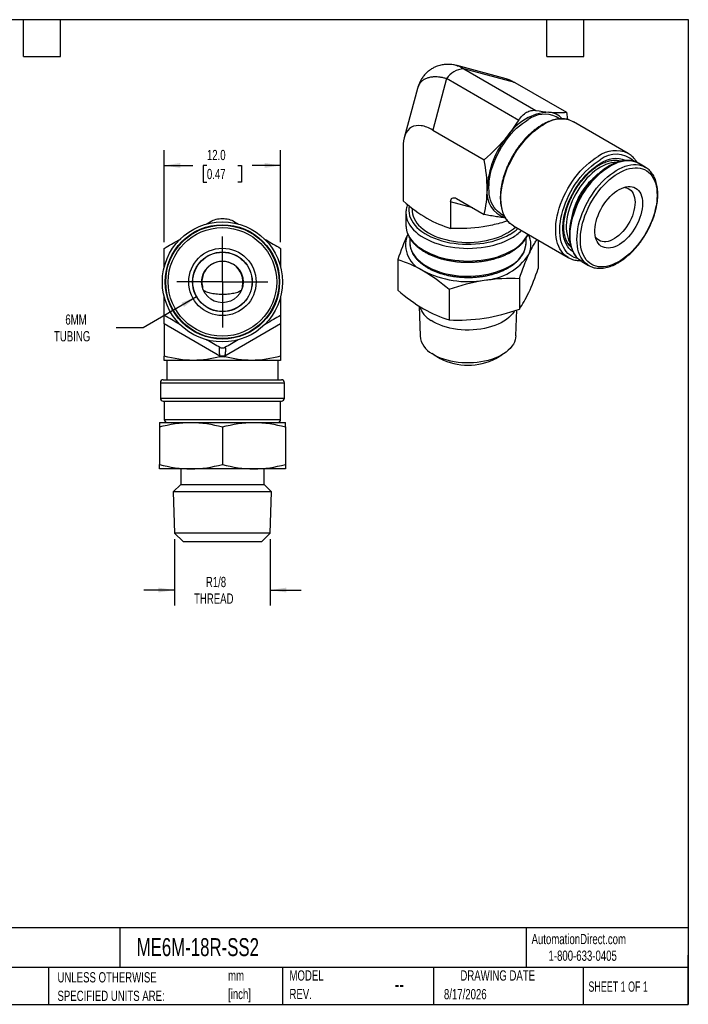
# Model space of a CAD drawing. Header units: millimetres. Extents: x 3 to 137, y 3 to 105.
# Tile 2 of 2: x 68 to 137, y 3 to 105. Entities that reach past the tile are written whole.
import ezdxf

# ---------------------------------------------------------------- set-up
doc = ezdxf.new("R2010")
doc.units = ezdxf.units.MM
doc.header["$LTSCALE"] = 0.5
doc.linetypes.add('SLD-Center', pattern=[19.05, 15.24, -1.27, 1.27, -1.27])
doc.linetypes.add('SLD-Solid', pattern=[0])
doc.layers.add('CENTER', color=40, linetype='SLD-Center')
doc.layers.add('DIMENSIONS', color=140, linetype='SLD-Solid', lineweight=25)
doc.layers.add('TEXT', color=140, linetype='SLD-Solid', lineweight=25)
doc.styles.add('SLDTEXTSTYLE0', font='TXT', dxfattribs={"width": 0.7})
doc.styles.add('SLDTEXTSTYLE1', font='TXT', dxfattribs={"width": 0.65})
doc.dimstyles.new('SLDDIMSTYLE1', dxfattribs={"dimtxt": 1.079004, "dimasz": 1.651, "dimexe": 0, "dimexo": 0.0625, "dimgap": 0.269751, "dimtad": 0, "dimtih": 1, "dimtoh": 1, "dimdec": 1, "dimrnd": 1e-09, "dimzin": 12, "dimdsep": 46, "dimtxsty": 'SLDTEXTSTYLE0', "dimsah": 1, "dimcen": 0.09, "dimadec": 0, "dimazin": 3, "dimtfac": 1, "dimtdec": 1, "dimtmove": 0, "dimatfit": 0, "dimfxl": 0, "dimfrac": 2, "dimtolj": 1, "dimtzin": 12, "dimarcsym": 0})
doc.dimstyles.new('SLDDIMSTYLE2', dxfattribs={"dimtxt": 1.079004, "dimasz": 1.651, "dimexe": 0, "dimexo": 0.0625, "dimgap": 0.269751, "dimtad": 0, "dimtih": 1, "dimtoh": 1, "dimdec": 1, "dimrnd": 1e-09, "dimzin": 12, "dimdsep": 46, "dimtxsty": 'SLDTEXTSTYLE0', "dimsah": 1, "dimcen": 0, "dimadec": 0, "dimazin": 3, "dimtfac": 1, "dimtdec": 1, "dimtofl": 0, "dimtmove": 0, "dimatfit": 3, "dimfxl": 0, "dimfrac": 2, "dimtolj": 1, "dimtzin": 12, "dimarcsym": 0})
doc.dimstyles.new('SLDDIMSTYLE3', dxfattribs={"dimtxt": 1.079004, "dimasz": 1.651, "dimexe": 0, "dimexo": 0.0625, "dimgap": 0.269751, "dimtad": 0, "dimtih": 1, "dimtoh": 1, "dimdec": 1, "dimrnd": 1e-09, "dimzin": 4, "dimdsep": 46, "dimtxsty": 'SLDTEXTSTYLE0', "dimsah": 1, "dimcen": 0.09, "dimadec": 0, "dimazin": 1, "dimtfac": 1, "dimtdec": 1, "dimtofl": 0, "dimtmove": 0, "dimatfit": 3, "dimfxl": 0, "dimfrac": 2, "dimtolj": 1, "dimtzin": 12, "dimarcsym": 0})

# ---------------------------------------------------------------- blocks, each defined once
blk = doc.blocks.new('SW_NOTE_0')
at = {"layer": 'TEXT', "color": 0, "char_height": 1.058, "attachment_point": 1, "style": 'SLDTEXTSTYLE0'}
for s, insert in [('mm', (0, 1.36)), ('[inch]', (0, -0.55))]:
    blk.add_mtext(s, dxfattribs=dict(at, insert=insert))
blk = doc.blocks.new('SW_NOTE_0_1')
at = {"layer": 'TEXT', "color": 0, "char_height": 1.0583, "attachment_point": 1, "style": 'SLDTEXTSTYLE0'}
for s, insert in [('UNLESS OTHERWISE', (0, 1.36)), ('SPECIFIED UNITS ARE:', (0, -0.55))]:
    blk.add_mtext(s, dxfattribs=dict(at, insert=insert))
blk = doc.blocks.new('SW_NOTE_0_6')
at = {"layer": 'TEXT', "color": 0, "char_height": 1.058, "attachment_point": 1, "style": 'SLDTEXTSTYLE0'}
for s, insert in [('MODEL', (0, 1.36)), ('REV.', (0, -0.55))]:
    blk.add_mtext(s, dxfattribs=dict(at, insert=insert))
blk = doc.blocks.new('_D_5')
at = {"layer": 'DIMENSIONS'}
for p, q in [((83.51, 51.17), (83.51, 44.33)), ((93.39, 51.17), (93.39, 44.33)), ((83.51, 45.92), (80.33, 45.92)), ((93.39, 45.92), (96.57, 45.92))]:
    blk.add_line(p, q, dxfattribs=at)
for points in [[(83.51, 45.92), (81.85, 46.17), (81.85, 45.67)], [(93.39, 45.92), (95.04, 45.67), (95.04, 46.17)]]:
    blk.add_solid(points, dxfattribs=at)
at = {"layer": 'DIMENSIONS', "char_height": 1.058, "attachment_point": 1, "style": 'SLDTEXTSTYLE0'}
for s, insert in [('R1/8', (86.74, 47.28)), ('THREAD', (85.52, 45.57))]:
    blk.add_mtext(s, dxfattribs=dict(at, insert=insert))
blk = doc.blocks.new('_D_6')
at = {"layer": 'DIMENSIONS'}
for p, q in [((85.79, 76.19), (80.26, 72.99)), ((80.26, 72.99), (77.48, 72.99))]:
    blk.add_line(p, q, dxfattribs=at)
blk.add_solid([(85.79, 76.19), (84.24, 75.58), (84.49, 75.14)], dxfattribs=at)
at = {"layer": 'DIMENSIONS', "char_height": 1.058, "attachment_point": 1, "style": 'SLDTEXTSTYLE0'}
for s, insert in [('6MM', (72.24, 74.36)), ('TUBING', (71.07, 72.64))]:
    blk.add_mtext(s, dxfattribs=dict(at, insert=insert))
blk = doc.blocks.new('_D_7')
at = {"layer": 'DIMENSIONS'}
for p, q in [((82.45, 81.82), (82.45, 91.32)), ((94.45, 81.82), (94.45, 91.32)), ((82.45, 89.73), (85.38, 89.73)), ((86.85, 89.73), (86.48, 89.73)), ((86.48, 89.73), (86.48, 88.02)), ((90.05, 89.73), (90.41, 89.73)), ((90.41, 89.73), (90.41, 88.02)), ((94.45, 89.73), (91.51, 89.73)), ((86.48, 88.02), (86.85, 88.02)), ((90.41, 88.02), (90.05, 88.02))]:
    blk.add_line(p, q, dxfattribs=at)
for points in [[(82.45, 89.73), (84.1, 89.48), (84.1, 89.99)], [(94.45, 89.73), (92.8, 89.99), (92.8, 89.48)]]:
    blk.add_solid(points, dxfattribs=at)
at = {"layer": 'DIMENSIONS', "char_height": 1.058, "attachment_point": 1, "style": 'SLDTEXTSTYLE0'}
for s, insert in [('12.0', (86.85, 91.34)), ('0.47', (86.85, 89.38))]:
    blk.add_mtext(s, dxfattribs=dict(at, insert=insert))
blk = doc.blocks.new('SW_CENTERMARKSYMBOL_0')
at = {"layer": 'CENTER', "color": 0}
for p, q in [((0, 2.54), (0, 4.69)), ((0, 0), (0, 2.54)), ((-2.54, 0), (-4.69, 0)), ((0, 0), (-2.54, 0)), ((0, 0), (0, -2.54)), ((0, 0), (2.54, 0)), ((2.54, 0), (4.69, 0)), ((0, -2.54), (0, -4.69))]:
    blk.add_line(p, q, dxfattribs=at)

msp = doc.modelspace()

# ---------------------------------------------------------------- linework, layer by layer
for p, q in [((112.64, 100.04), (112.66, 100.04)), ((117.74, 98.68), (112.66, 100.04)), ((113.35, 99.71), (120.79, 95.41)), ((118.64, 98.29), (113.35, 99.71)), ((111.58, 98.69), (110.16, 93.39)), ((119.02, 94.39), (111.58, 98.69)), ((108.57, 97.68), (107.21, 92.6)), ((108.58, 97.69), (108.58, 97.68)), ((118.64, 98.29), (123.95, 95.23)), ((123.25, 94.54), (122.89, 94.75)), ((123.95, 95.23), (124.07, 94.48)), ((130.32, 90.98), (124.67, 94.24)), ((110.16, 93.39), (115.46, 90.33)), ((107.1, 91.62), (107.1, 86.07)), ((129.42, 90.14), (129.23, 90.25)), ((132.09, 89.55), (131.39, 89.96)), ((112, 85.97), (112, 83.24)), ((114.28, 85.35), (112, 85.97)), ((112.61, 86.32), (115.46, 84.67)), ((107.39, 84.87), (107.39, 83.57)), ((107.39, 84.87), (107.39, 84.85)), ((108.04, 85.32), (108.04, 85.12)), ((117.14, 84.79), (117.5, 84.58)), ((86.78, 83.69), (87.2, 83.93)), ((89.7, 83.93), (90.12, 83.69)), ((107.39, 83.57), (107.39, 83.55)), ((118.47, 83.51), (124.12, 80.24)), ((107.58, 82.64), (107.51, 82.5)), ((107.58, 82.63), (107.51, 82.5)), ((107.79, 82.23), (107.79, 81.77)), ((107.79, 81.77), (107.79, 81.75)), ((119.79, 81.77), (119.79, 82.22)), ((119.79, 81.72), (119.79, 81.77)), ((121.04, 82.02), (121.04, 79.11)), ((124.09, 81.7), (124.37, 81.54)), ((124.21, 81.55), (124.4, 81.44)), ((124.39, 81.44), (124.21, 81.55)), ((124.39, 81.41), (124.31, 81.43)), ((106.54, 80.02), (106.54, 76.87)), ((124.13, 80.23), (124.12, 80.24)), ((125.54, 79.83), (126.24, 79.42)), ((126.27, 79.41), (126.24, 79.42)), ((86.38, 77.23), (86.38, 77.12)), ((90.51, 77.12), (90.51, 77.23)), ((119.1, 78.08), (119.1, 74.92)), ((111.85, 76.96), (111.85, 73.8)), ((108.74, 75.23), (108.85, 72.14)), ((118.73, 72.14), (118.83, 74.84)), ((88.2, 70.07), (82.45, 73.39)), ((82.45, 73.39), (82.45, 70.05)), ((94.45, 73.39), (88.7, 70.07)), ((94.45, 73.39), (94.45, 70.05)), ((110.29, 70.19), (110.92, 69.82)), ((116.66, 69.82), (117.28, 70.19)), ((85.45, 69.62), (82.45, 69.62)), ((82.7, 69.62), (82.7, 67.62)), ((91.45, 69.62), (85.45, 69.62)), ((88.7, 70.07), (88.2, 70.07)), ((88.2, 69.99), (88.2, 70.07)), ((88.7, 70.07), (88.7, 69.99)), ((94.45, 69.62), (91.45, 69.62)), ((94.2, 67.62), (94.2, 69.62)), ((82.05, 67.32), (82.05, 65.72)), ((82.05, 67.32), (88.45, 67.32)), ((82.35, 67.62), (88.45, 67.62)), ((88.45, 67.62), (94.55, 67.62)), ((88.45, 67.32), (94.85, 67.32)), ((94.85, 65.72), (94.85, 67.32)), ((82.05, 65.72), (88.45, 65.72)), ((82.35, 65.42), (88.45, 65.42)), ((82.45, 65.42), (82.45, 63.52)), ((88.45, 65.72), (94.85, 65.72)), ((88.45, 65.42), (94.55, 65.42)), ((94.45, 63.52), (94.45, 65.42)), ((81.95, 63.22), (85.2, 63.22)), ((82.45, 63.52), (88.45, 63.52)), ((85.2, 63.22), (91.7, 63.22)), ((88.45, 63.52), (94.45, 63.52)), ((91.7, 63.22), (94.95, 63.22)), ((81.95, 62.75), (81.95, 58.89)), ((88.45, 62.75), (88.45, 58.89)), ((94.95, 62.75), (94.95, 58.89)), ((85.2, 58.42), (81.95, 58.42)), ((84.15, 58.42), (84.15, 56.82)), ((91.7, 58.42), (85.2, 58.42)), ((94.95, 58.42), (91.7, 58.42)), ((92.75, 56.82), (92.75, 58.42)), ((84.15, 56.82), (83.38, 56.05)), ((83.38, 56.05), (83.51, 51.8)), ((93.51, 56.05), (83.38, 56.05)), ((84.15, 56.82), (92.75, 56.82)), ((93.51, 56.05), (92.75, 56.82)), ((93.39, 51.8), (93.51, 56.05)), ((83.51, 51.8), (84.39, 50.92)), ((93.39, 51.8), (83.51, 51.8)), ((84.39, 50.92), (92.51, 50.92)), ((92.51, 50.92), (93.39, 51.8))]:
    msp.add_line(p, q)
at = {"flags": 128}
for points in [[(117.14, 84.79), (117.03, 84.86), (116.83, 85.01), (116.65, 85.19), (116.49, 85.39), (116.35, 85.62), (116.23, 85.87), (116.13, 86.15), (116.05, 86.44), (115.99, 86.75), (115.96, 87.08), (115.94, 87.43), (115.96, 87.78), (115.99, 88.15), (116.05, 88.53), (116.13, 88.91), (116.23, 89.3), (116.35, 89.7), (116.49, 90.09), (116.65, 90.48), (116.83, 90.86), (117.03, 91.25), (117.25, 91.62), (117.48, 91.98), (117.72, 92.33), (117.98, 92.67), (118.25, 92.98), (118.53, 93.29), (118.81, 93.57), (119.11, 93.83), (119.4, 94.07), (119.71, 94.28), (120.01, 94.47)], [(118.14, 83.74), (118.12, 83.75), (117.94, 83.94), (117.77, 84.15), (117.62, 84.39), (117.49, 84.65), (117.39, 84.93), (117.3, 85.24), (117.24, 85.56), (117.2, 85.9), (117.18, 86.25), (117.19, 86.62), (117.22, 87), (117.27, 87.39), (117.34, 87.79), (117.44, 88.19), (117.55, 88.6), (117.69, 89.01), (117.85, 89.42), (118.03, 89.82), (118.23, 90.22), (118.44, 90.62), (118.67, 91), (118.91, 91.37), (119.17, 91.73), (119.44, 92.08), (119.73, 92.41), (120.02, 92.72), (120.32, 93.01), (120.62, 93.27), (120.94, 93.52), (121.25, 93.74), (121.57, 93.94)], [(124.3, 94.41), (124.46, 94.35), (124.67, 94.24)], [(124.12, 80.24), (123.99, 80.33), (123.78, 80.49), (123.59, 80.67), (123.43, 80.89), (123.28, 81.12), (123.15, 81.38), (123.04, 81.67), (122.96, 81.97), (122.9, 82.29), (122.86, 82.63), (122.84, 82.99), (122.85, 83.36), (122.87, 83.74), (122.93, 84.13), (123, 84.52), (123.09, 84.93), (123.21, 85.34), (123.35, 85.74), (123.51, 86.15), (123.69, 86.56), (123.88, 86.96), (124.1, 87.35), (124.33, 87.73), (124.57, 88.11), (124.83, 88.47), (125.1, 88.81), (125.38, 89.14), (125.67, 89.45), (125.97, 89.74), (126.28, 90.01), (126.59, 90.25), (126.91, 90.48), (127.22, 90.67)], [(125.1, 80.15), (124.98, 80.17), (124.74, 80.25), (124.51, 80.36), (124.3, 80.5), (124.11, 80.66), (123.93, 80.85), (123.77, 81.07), (123.63, 81.31), (123.52, 81.57), (123.42, 81.85), (123.35, 82.16), (123.3, 82.48), (123.27, 82.81), (123.26, 83.17), (123.28, 83.53), (123.32, 83.91), (123.38, 84.29), (123.47, 84.68), (123.57, 85.08), (123.7, 85.48), (123.85, 85.88), (124.02, 86.27), (124.2, 86.66), (124.4, 87.05), (124.62, 87.42), (124.86, 87.79), (125.11, 88.14), (125.37, 88.48), (125.65, 88.8), (125.93, 89.11), (126.22, 89.39), (126.52, 89.66), (126.82, 89.9), (127.13, 90.11), (127.44, 90.3)], [(124.61, 80.84), (124.56, 80.87), (124.38, 81.03), (124.21, 81.21), (124.06, 81.41), (123.93, 81.64), (123.82, 81.9), (123.73, 82.17), (123.66, 82.46), (123.61, 82.77), (123.59, 83.1), (123.59, 83.44), (123.61, 83.79), (123.66, 84.15), (123.73, 84.52), (123.82, 84.9), (123.93, 85.28), (124.06, 85.66), (124.21, 86.04), (124.38, 86.41), (124.56, 86.78), (124.77, 87.15), (124.99, 87.5), (125.22, 87.84), (125.47, 88.17), (125.73, 88.48), (126, 88.78), (126.27, 89.05), (126.56, 89.31), (126.85, 89.54), (127.14, 89.75), (127.44, 89.93)], [(129.09, 90.05), (128.86, 90.04), (128.59, 90), (128.31, 89.93), (128.03, 89.83), (127.75, 89.7), (127.46, 89.55), (127.18, 89.37), (126.89, 89.17), (126.61, 88.94), (126.34, 88.68), (126.07, 88.41), (125.81, 88.12), (125.57, 87.81), (125.33, 87.48), (125.11, 87.15), (124.91, 86.8), (124.72, 86.44), (124.55, 86.08), (124.4, 85.71), (124.26, 85.34), (124.15, 84.97), (124.06, 84.6), (124, 84.24), (123.95, 83.89), (123.93, 83.55), (123.93, 83.22), (123.96, 82.91), (124.01, 82.61), (124.08, 82.33), (124.17, 82.07), (124.28, 81.83), (124.31, 81.78)], [(125.54, 79.83), (125.4, 79.91), (125.21, 80.07), (125.03, 80.25), (124.86, 80.46), (124.72, 80.69), (124.6, 80.94), (124.5, 81.22), (124.42, 81.52), (124.37, 81.83), (124.34, 82.16), (124.32, 82.51), (124.34, 82.87), (124.37, 83.24), (124.43, 83.62), (124.5, 84), (124.6, 84.4), (124.73, 84.79), (124.87, 85.18), (125.03, 85.58), (125.21, 85.97), (125.41, 86.35), (125.62, 86.73), (125.85, 87.09), (126.09, 87.45), (126.35, 87.78), (126.62, 88.11), (126.9, 88.41), (127.18, 88.7), (127.48, 88.97), (127.78, 89.21), (128.08, 89.43), (128.39, 89.63), (128.69, 89.8), (129, 89.94), (129.3, 90.06), (129.59, 90.14), (129.89, 90.2), (130.17, 90.23), (130.44, 90.23), (130.7, 90.2), (130.96, 90.15), (131.19, 90.06), (131.39, 89.96)], [(126.24, 79.42), (126.11, 79.5), (125.91, 79.66), (125.73, 79.84), (125.57, 80.05), (125.43, 80.28), (125.31, 80.54), (125.21, 80.81), (125.13, 81.11), (125.08, 81.42), (125.04, 81.75), (125.03, 82.1), (125.04, 82.46), (125.08, 82.83), (125.13, 83.21), (125.21, 83.6), (125.31, 83.99), (125.43, 84.38), (125.57, 84.78), (125.73, 85.17), (125.91, 85.56), (126.11, 85.94), (126.33, 86.32), (126.56, 86.68), (126.8, 87.04), (127.06, 87.38), (127.33, 87.7), (127.6, 88.01), (127.89, 88.29), (128.19, 88.56), (128.49, 88.8), (128.79, 89.02), (129.09, 89.22), (129.4, 89.39), (129.7, 89.53), (130, 89.65), (130.3, 89.73), (130.59, 89.79), (130.88, 89.82), (131.15, 89.82), (131.41, 89.79), (131.66, 89.74), (131.9, 89.65), (132.09, 89.55)], [(129.85, 80.14), (129.55, 79.94), (129.26, 79.76), (128.96, 79.61), (128.66, 79.49), (128.37, 79.39), (128.08, 79.32), (127.8, 79.28), (127.53, 79.27), (127.27, 79.29), (127.02, 79.34), (126.78, 79.42), (126.56, 79.53), (126.36, 79.66), (126.17, 79.82), (126, 80.01), (125.85, 80.22), (125.72, 80.46), (125.61, 80.71), (125.52, 80.99), (125.45, 81.29), (125.41, 81.61), (125.39, 81.94), (125.39, 82.29), (125.41, 82.65), (125.46, 83.02), (125.53, 83.39), (125.62, 83.78), (125.73, 84.16), (125.86, 84.55), (126.01, 84.93), (126.19, 85.32), (126.37, 85.69), (126.58, 86.06), (126.8, 86.42), (127.04, 86.77), (127.29, 87.11), (127.55, 87.43), (127.83, 87.73), (128.11, 88.01), (128.39, 88.27), (128.69, 88.51), (128.98, 88.73), (129.28, 88.92), (129.58, 89.09), (129.88, 89.22), (130.18, 89.34), (130.47, 89.42), (130.75, 89.47), (131.03, 89.5), (131.29, 89.49), (131.55, 89.46), (131.79, 89.39), (132.02, 89.3), (132.23, 89.18), (132.43, 89.03), (132.61, 88.86), (132.77, 88.66), (132.91, 88.43), (133.03, 88.19), (133.13, 87.92), (133.21, 87.63), (133.26, 87.32), (133.29, 86.99), (133.3, 86.65), (133.29, 86.3), (133.26, 85.94), (133.2, 85.56), (133.12, 85.18), (133.02, 84.8), (132.9, 84.41), (132.75, 84.03), (132.59, 83.64), (132.41, 83.26), (132.21, 82.89), (132, 82.52), (131.77, 82.17), (131.52, 81.83), (131.27, 81.5), (131, 81.19), (130.72, 80.9), (130.44, 80.62), (130.15, 80.37), (129.85, 80.14)], [(129.39, 90.22), (129.41, 90.2), (129.45, 90.15)], [(132.09, 89.55), (132.12, 89.54), (132.13, 89.53)], [(129.66, 81.75), (129.42, 81.59), (129.19, 81.45), (128.95, 81.35), (128.72, 81.27), (128.49, 81.22), (128.27, 81.2), (128.06, 81.22), (127.86, 81.26), (127.68, 81.33), (127.51, 81.42), (127.36, 81.55), (127.23, 81.7), (127.12, 81.88), (127.03, 82.08), (126.96, 82.3), (126.91, 82.55), (126.88, 82.8), (126.88, 83.08), (126.9, 83.36), (126.95, 83.66), (127.01, 83.96), (127.1, 84.27), (127.21, 84.58), (127.34, 84.88), (127.49, 85.18), (127.65, 85.48), (127.83, 85.76), (128.03, 86.03), (128.24, 86.28), (128.45, 86.52), (128.68, 86.74), (128.91, 86.93), (129.15, 87.11), (129.38, 87.25), (129.62, 87.37), (129.86, 87.46), (130.09, 87.53), (130.31, 87.56), (130.52, 87.56), (130.73, 87.54), (130.92, 87.48), (131.09, 87.4), (131.25, 87.29), (131.39, 87.15), (131.52, 86.98), (131.62, 86.79), (131.7, 86.58), (131.76, 86.35), (131.79, 86.1), (131.81, 85.83), (131.8, 85.55), (131.77, 85.26), (131.71, 84.96), (131.63, 84.65), (131.54, 84.35), (131.42, 84.04), (131.28, 83.74), (131.12, 83.44), (130.95, 83.15), (130.76, 82.87), (130.56, 82.61), (130.35, 82.36), (130.12, 82.14), (129.9, 81.93), (129.66, 81.75)], [(129.91, 87.48), (129.97, 87.47), (130.16, 87.44), (130.33, 87.37), (130.49, 87.27), (130.62, 87.15), (130.74, 87), (130.85, 86.83), (130.92, 86.63), (130.98, 86.42), (131.02, 86.18), (131.03, 85.93), (131.02, 85.66), (130.98, 85.39), (130.92, 85.1), (130.85, 84.82), (130.75, 84.53), (130.62, 84.24), (130.49, 83.95), (130.33, 83.68), (130.16, 83.41), (129.97, 83.16), (129.77, 82.93), (129.57, 82.71), (129.35, 82.51), (129.13, 82.34)], [(107.73, 85.54), (107.7, 85.31), (107.69, 85.05), (107.71, 84.8), (107.77, 84.54), (107.86, 84.29), (107.98, 84.04), (108.13, 83.8), (108.31, 83.57), (108.52, 83.34), (108.76, 83.12), (109.03, 82.92), (109.32, 82.72), (109.64, 82.54), (109.97, 82.37), (110.33, 82.22), (110.71, 82.08), (111.1, 81.96), (111.51, 81.85), (111.92, 81.76), (112.35, 81.7), (112.79, 81.64), (113.23, 81.61), (113.68, 81.6), (114.12, 81.6), (114.57, 81.63), (115.01, 81.67), (115.44, 81.73), (115.86, 81.81), (116.28, 81.9), (116.68, 82.02), (117.06, 82.15), (117.43, 82.29), (117.78, 82.45), (118.1, 82.63)], [(107.39, 84.85), (107.4, 84.61), (107.45, 84.35), (107.53, 84.09), (107.65, 83.83), (107.79, 83.58), (107.97, 83.34), (108.17, 83.1), (108.4, 82.88), (108.66, 82.66), (108.95, 82.45), (109.26, 82.26), (109.6, 82.08), (109.95, 81.92), (110.33, 81.76), (110.72, 81.63), (111.13, 81.51), (111.55, 81.41), (111.99, 81.33), (112.43, 81.26), (112.88, 81.22), (113.33, 81.19), (113.79, 81.18), (114.24, 81.19), (114.7, 81.22), (115.15, 81.26), (115.59, 81.33), (116.02, 81.41), (116.45, 81.51), (116.86, 81.63), (117.25, 81.76), (117.62, 81.92), (117.98, 82.08), (118.31, 82.26)], [(108.04, 85.12), (108.04, 84.99), (108.07, 84.75), (108.14, 84.5), (108.23, 84.26), (108.36, 84.02), (108.52, 83.79), (108.7, 83.57), (108.92, 83.35), (109.16, 83.15), (109.43, 82.95), (109.72, 82.77), (110.04, 82.6), (110.37, 82.45), (110.73, 82.31), (111.1, 82.18), (111.49, 82.08), (111.89, 81.98), (112.3, 81.91), (112.72, 81.86), (113.14, 81.82), (113.57, 81.8), (114, 81.8), (114.43, 81.82), (114.86, 81.86), (115.28, 81.91), (115.69, 81.98), (116.09, 82.08), (116.48, 82.18), (116.85, 82.31), (117.2, 82.45), (117.54, 82.6), (117.85, 82.77)], [(107.39, 83.55), (107.4, 83.3), (107.45, 83.04), (107.53, 82.78), (107.65, 82.53), (107.79, 82.28), (107.97, 82.03), (108.17, 81.8), (108.4, 81.57), (108.66, 81.35), (108.95, 81.15), (109.26, 80.95), (109.6, 80.77), (109.95, 80.61), (110.33, 80.46), (110.72, 80.32), (111.13, 80.21), (111.55, 80.1), (111.99, 80.02), (112.43, 79.96), (112.88, 79.91), (113.33, 79.88), (113.79, 79.87), (114.24, 79.88), (114.7, 79.91), (115.15, 79.96), (115.59, 80.02), (116.02, 80.1), (116.45, 80.21), (116.86, 80.32), (117.25, 80.46), (117.62, 80.61), (117.98, 80.77), (118.31, 80.95)], [(118.47, 83.51), (118.33, 83.59), (118.14, 83.74)], [(129.13, 82.34), (128.91, 82.19), (128.68, 82.07), (128.46, 81.97), (128.24, 81.9), (128.03, 81.87), (127.83, 81.86), (127.63, 81.88), (127.45, 81.93), (127.29, 82.01), (127.14, 82.12), (127.01, 82.26), (126.95, 82.35)], [(107.79, 81.75), (107.79, 81.71), (107.81, 81.45), (107.87, 81.2), (107.96, 80.96), (108.08, 80.71), (108.22, 80.47), (108.4, 80.24), (108.61, 80.02), (108.85, 79.81), (109.11, 79.6), (109.39, 79.41), (109.7, 79.23), (110.04, 79.07), (110.39, 78.92), (110.76, 78.78), (111.14, 78.66), (111.54, 78.56), (111.96, 78.47), (112.38, 78.4), (112.81, 78.35), (113.24, 78.32), (113.68, 78.31), (114.12, 78.31), (114.55, 78.33), (114.99, 78.38), (115.41, 78.44), (115.83, 78.51), (116.24, 78.61), (116.63, 78.72), (117.01, 78.85), (117.37, 78.99), (117.71, 79.15), (118.03, 79.32)], [(118.6, 74.75), (118.54, 74.66), (118.38, 74.44), (118.2, 74.24), (117.99, 74.04), (117.75, 73.85), (117.49, 73.67), (117.2, 73.51), (116.89, 73.36), (116.56, 73.23), (116.22, 73.11), (115.86, 73), (115.48, 72.92), (115.1, 72.85), (114.71, 72.8), (114.31, 72.76), (113.9, 72.75), (113.5, 72.75), (113.1, 72.78), (112.7, 72.82), (112.31, 72.88), (111.93, 72.95), (111.57, 73.05), (111.21, 73.16), (110.87, 73.28), (110.55, 73.42), (110.25, 73.58), (109.98, 73.75)], [(118.73, 72.14), (118.71, 71.96), (118.66, 71.73), (118.58, 71.5), (118.47, 71.28), (118.32, 71.07), (118.15, 70.86), (117.95, 70.66), (117.72, 70.47), (117.47, 70.3), (117.19, 70.13), (116.89, 69.98), (116.57, 69.84), (116.23, 69.72), (115.88, 69.62), (115.51, 69.53), (115.13, 69.46), (114.75, 69.4), (114.35, 69.37), (113.96, 69.35), (113.56, 69.35), (113.16, 69.37), (112.77, 69.41), (112.38, 69.47), (112.01, 69.54), (111.64, 69.63), (111.29, 69.74), (110.96, 69.86), (110.64, 70), (110.34, 70.16), (110.07, 70.32)]]:
    msp.add_lwpolyline(points, dxfattribs=at)
for radius in [6.2, 5.9, 5.85, 5.6, 3.48, 3.08, 3.06, 2.15]:
    msp.add_circle((88.45, 77.72), radius)
for centre, radius, start, end in [((113.49, 97.41), 2.3, 93.6837, 146.3109), ((122.46, 89.77), 5.48, 93.4296, 146.5651), ((121.69, 92.19), 2.83, 64.9178, 126.3926), ((123.45, 91.18), 3.34, 75.2762, 124.3326), ((121.97, 93.17), 2.07, 41.7089, 85.5734), ((124.95, 86.91), 9.19, 140.1878, 177.4009), ((129.03, 88.19), 3.07, 65.2679, 126.1688), ((129.09, 88.23), 2.66, 47.3698, 128.5818), ((129.05, 87.64), 2.8, 69.0448, 125.1344), ((131.33, 83.24), 6.92, 129.8349, 169.6431), ((118.45, 86.93), 2.71, 171.5878, 252.0064), ((115.68, 86.62), 4.42, 299.4783, 312.8559), ((110.22, 81.55), 2.87, 160.7317, 249.0652), ((115.77, 86.75), 4.74, 299.5235, 312.0475), ((115.92, 86.51), 4.87, 299.4467, 314.2471), ((116.54, 84.39), 3.86, 297.3831, 333.0073), ((118.02, 81.53), 2.27, 334.5867, 28.6941), ((116.83, 82.05), 2.98, 293.8524, 353.7601), ((115.12, 83.82), 5.93, 273.4335, 326.5611), ((88.45, 77.72), 2.12, 346.7678, 193.2322), ((113.77, 87.71), 9.96, 242.6027, 279.8113), ((111.31, 76.05), 2.67, 198.9585, 239.8683), ((111.2, 72.4), 2.37, 186.2536, 241.4891), ((113.79, 75.33), 6.21, 242.4492, 297.5508), ((82.35, 67.32), 0.3, 90, 180), ((94.55, 67.32), 0.3, 0, 90), ((82.35, 65.72), 0.3, 180, 270), ((94.55, 65.72), 0.3, 270, 0), ((82.75, 63.52), 0.3, 180, 270), ((94.15, 63.52), 0.3, 270, 0)]:
    msp.add_arc(centre, radius, start, end)
for points, knots in [([(112.66, 100.04), (112.53, 100.07), (112.31, 100.12), (112, 100.16), (111.76, 100.17), (111.57, 100.16), (111.41, 100.15), (111.13, 100.12), (110.74, 100.03), (110.31, 99.86), (109.95, 99.65), (109.64, 99.42), (109.41, 99.2), (109.24, 99), (109.11, 98.84), (108.98, 98.64), (108.84, 98.39), (108.69, 98.06), (108.61, 97.81), (108.57, 97.68)], [0, 0, 0, 0, 0.073556, 0.133518, 0.177815, 0.209333, 0.240567, 0.272348, 0.36841, 0.46485, 0.532292, 0.604708, 0.680304, 0.716852, 0.75235, 0.795735, 0.852632, 0.921408, 1, 1, 1, 1]), ([(112.66, 100.04), (112.68, 100.03), (112.8, 100.01), (113.03, 99.9), (113.24, 99.77), (113.35, 99.71)], [0, 0, 0, 0, 0.09472, 0.54128, 1, 1, 1, 1]), ([(111.58, 98.69), (111.46, 98.72), (111.24, 98.78), (110.91, 98.84), (110.6, 98.87), (110.27, 98.87), (109.92, 98.84), (109.57, 98.75), (109.29, 98.63), (109.07, 98.48), (108.9, 98.31), (108.76, 98.12), (108.65, 97.92), (108.6, 97.77), (108.58, 97.69)], [0, 0, 0, 0, 0.077559, 0.153566, 0.228075, 0.301145, 0.406598, 0.510956, 0.614429, 0.691975, 0.769992, 0.84857, 0.927798, 1, 1, 1, 1]), ([(117.74, 98.67), (117.76, 98.67), (117.91, 98.64), (118.22, 98.52), (118.5, 98.36), (118.64, 98.29)], [0, 0, 0, 0, 0.064831, 0.533216, 1, 1, 1, 1]), ([(119.02, 94.39), (119.13, 94.57), (119.25, 94.73), (119.53, 95.01), (119.68, 95.13), (119.99, 95.31), (120.15, 95.37), (120.47, 95.43), (120.63, 95.44), (120.79, 95.41)], [0, 0, 0, 0, 0.25, 0.25, 0.5, 0.5, 0.75, 0.75, 1, 1, 1, 1]), ([(124.28, 94.42), (124.23, 94.43), (124.1, 94.48), (123.88, 94.52), (123.62, 94.55), (123.34, 94.55), (123.06, 94.53), (122.77, 94.48), (122.48, 94.4), (122.18, 94.29), (121.88, 94.16), (121.64, 94.04), (121.5, 93.97), (121.47, 93.95)], [0, 0, 0, 0, 0.059505, 0.158293, 0.257499, 0.357232, 0.457515, 0.558301, 0.6595, 0.761002, 0.862705, 0.964522, 1, 1, 1, 1]), ([(110.16, 93.39), (109.75, 93.62), (109.35, 93.78), (108.59, 93.89), (108.24, 93.84), (107.67, 93.51), (107.45, 93.24), (107.16, 92.52), (107.1, 92.09), (107.1, 91.62)], [0, 0, 0, 0, 0.25, 0.25, 0.5, 0.5, 0.75, 0.75, 1, 1, 1, 1]), ([(121.47, 93.95), (121.41, 93.92), (121.26, 93.82), (121, 93.66), (120.71, 93.44), (120.41, 93.19), (120.12, 92.93), (119.84, 92.65), (119.57, 92.35), (119.3, 92.04), (119.05, 91.71), (118.8, 91.37), (118.57, 91.01), (118.36, 90.65), (118.16, 90.28), (117.97, 89.9), (117.8, 89.52), (117.65, 89.14), (117.52, 88.75), (117.4, 88.36), (117.3, 87.98), (117.23, 87.6), (117.17, 87.22), (117.14, 86.86), (117.12, 86.5), (117.13, 86.15), (117.15, 85.82), (117.2, 85.5), (117.27, 85.19), (117.36, 84.9), (117.47, 84.63), (117.6, 84.38), (117.75, 84.15), (117.92, 83.95), (118.04, 83.82), (118.11, 83.76), (118.12, 83.76)], [0, 0, 0, 0, 0.016246, 0.047016, 0.077776, 0.108523, 0.139254, 0.16997, 0.200672, 0.231361, 0.26204, 0.292711, 0.323376, 0.354039, 0.384702, 0.415367, 0.446036, 0.476713, 0.5074, 0.5381, 0.568816, 0.599549, 0.630301, 0.661074, 0.691867, 0.722678, 0.753502, 0.784326, 0.815134, 0.845899, 0.876593, 0.90718, 0.937625, 0.9679, 0.997999, 1, 1, 1, 1]), ([(131.23, 90.04), (131.21, 90.08), (131.14, 90.2), (131.01, 90.38), (130.83, 90.58), (130.64, 90.76), (130.47, 90.89), (130.35, 90.96), (130.32, 90.98)], [0, 0, 0, 0, 0.093079, 0.296398, 0.498044, 0.698037, 0.896631, 1, 1, 1, 1]), ([(124.43, 81.32), (124.41, 81.33), (124.34, 81.39), (124.22, 81.52), (124.09, 81.7), (123.98, 81.9), (123.88, 82.12), (123.8, 82.36), (123.74, 82.62), (123.7, 82.89), (123.68, 83.18), (123.67, 83.49), (123.69, 83.8), (123.73, 84.13), (123.78, 84.46), (123.86, 84.81), (123.95, 85.15), (124.06, 85.5), (124.19, 85.85), (124.34, 86.2), (124.5, 86.55), (124.68, 86.89), (124.87, 87.22), (125.08, 87.55), (125.3, 87.86), (125.53, 88.16), (125.77, 88.44), (126.02, 88.71), (126.27, 88.96), (126.53, 89.2), (126.8, 89.41), (127.06, 89.6), (127.25, 89.72), (127.4, 89.81), (127.55, 89.89), (127.77, 90), (128.03, 90.1), (128.28, 90.18), (128.53, 90.24), (128.77, 90.27), (128.99, 90.28), (129.21, 90.26), (129.39, 90.23), (129.5, 90.19), (129.54, 90.17)], [0, 0, 0, 0, 0.009691, 0.036268, 0.062478, 0.088297, 0.113785, 0.139033, 0.164124, 0.189124, 0.214081, 0.239026, 0.263974, 0.288938, 0.313925, 0.338938, 0.363977, 0.38904, 0.414123, 0.439224, 0.464337, 0.489459, 0.514585, 0.539711, 0.564831, 0.58994, 0.615034, 0.640108, 0.665158, 0.690181, 0.715173, 0.740133, 0.763756, 0.769409, 0.782458, 0.80734, 0.832211, 0.857085, 0.881992, 0.906977, 0.932105, 0.957455, 0.983119, 1, 1, 1, 1]), ([(131.43, 89.93), (131.41, 89.95), (131.32, 90.01), (131.14, 90.09), (130.91, 90.17), (130.66, 90.23), (130.4, 90.26), (130.14, 90.26), (129.86, 90.24), (129.58, 90.19), (129.29, 90.11), (129, 90.01), (128.7, 89.88), (128.41, 89.73), (128.11, 89.55), (127.82, 89.35), (127.53, 89.13), (127.24, 88.89), (126.96, 88.63), (126.69, 88.34), (126.43, 88.05), (126.18, 87.74), (125.94, 87.41), (125.71, 87.07), (125.49, 86.72), (125.29, 86.37), (125.1, 86), (124.93, 85.63), (124.78, 85.26), (124.65, 84.88), (124.53, 84.51), (124.43, 84.13), (124.36, 83.76), (124.3, 83.4), (124.26, 83.04), (124.25, 82.69), (124.25, 82.35), (124.28, 82.02), (124.33, 81.71), (124.4, 81.41), (124.49, 81.13), (124.6, 80.87), (124.73, 80.62), (124.88, 80.4), (125.05, 80.21), (125.23, 80.03), (125.4, 79.91), (125.51, 79.85), (125.55, 79.82)], [0, 0, 0, 0, 0.006687, 0.028263, 0.049834, 0.071459, 0.093196, 0.115079, 0.137122, 0.159315, 0.181632, 0.204042, 0.226514, 0.249021, 0.271542, 0.294062, 0.316571, 0.339066, 0.361546, 0.384011, 0.406463, 0.428903, 0.451334, 0.473758, 0.496178, 0.518597, 0.541018, 0.563443, 0.585873, 0.608314, 0.630766, 0.653234, 0.675719, 0.698223, 0.720748, 0.743293, 0.765856, 0.788431, 0.811007, 0.833563, 0.856075, 0.878511, 0.900834, 0.923012, 0.945023, 0.966866, 0.988564, 1, 1, 1, 1]), ([(129.82, 80.04), (129.87, 80.08), (130.02, 80.19), (130.26, 80.39), (130.55, 80.64), (130.82, 80.91), (131.09, 81.2), (131.34, 81.51), (131.59, 81.83), (131.83, 82.16), (132.05, 82.51), (132.25, 82.86), (132.45, 83.22), (132.62, 83.59), (132.78, 83.96), (132.93, 84.34), (133.05, 84.72), (133.16, 85.09), (133.24, 85.46), (133.31, 85.83), (133.35, 86.19), (133.38, 86.55), (133.38, 86.89), (133.36, 87.22), (133.32, 87.54), (133.26, 87.85), (133.18, 88.13), (133.08, 88.41), (132.96, 88.66), (132.81, 88.89), (132.65, 89.09), (132.48, 89.28), (132.3, 89.42), (132.18, 89.49), (132.13, 89.52)], [0, 0, 0, 0, 0.017, 0.049181, 0.081342, 0.113481, 0.1456, 0.177701, 0.209788, 0.241863, 0.273931, 0.305996, 0.338062, 0.370132, 0.402209, 0.434297, 0.466402, 0.498526, 0.530674, 0.562848, 0.595051, 0.627284, 0.659544, 0.691826, 0.724118, 0.756395, 0.788624, 0.820764, 0.852767, 0.88458, 0.916165, 0.947505, 0.97862, 1, 1, 1, 1]), ([(112, 85.97), (112, 86.06), (112.01, 86.15), (112.07, 86.29), (112.11, 86.34), (112.22, 86.41), (112.29, 86.42), (112.44, 86.4), (112.53, 86.37), (112.61, 86.32)], [0, 0, 0, 0, 0.25, 0.25, 0.5, 0.5, 0.75, 0.75, 1, 1, 1, 1]), ([(107.54, 85.7), (107.53, 85.67), (107.48, 85.55), (107.43, 85.35), (107.39, 85.1), (107.39, 84.93), (107.39, 84.85)], [0, 0, 0, 0, 0.116977, 0.422168, 0.725172, 1, 1, 1, 1]), ([(117.64, 84.33), (117.54, 84.34), (117.26, 84.37), (116.75, 84.44), (116.12, 84.55), (115.68, 84.63), (115.46, 84.67)], [0, 0, 0, 0, 0.151488, 0.432043, 0.715641, 1, 1, 1, 1]), ([(87.2, 83.93), (87.39, 84.04), (87.59, 84.12), (88.01, 84.23), (88.23, 84.26), (88.67, 84.26), (88.88, 84.23), (89.31, 84.12), (89.51, 84.04), (89.7, 83.93)], [0, 0, 0, 0, 0.25, 0.25, 0.5, 0.5, 0.75, 0.75, 1, 1, 1, 1]), ([(107.39, 83.55), (107.39, 83.54), (107.39, 83.44), (107.41, 83.26), (107.45, 83.01), (107.53, 82.75), (107.63, 82.5), (107.76, 82.26), (107.92, 82.02), (108.11, 81.78), (108.32, 81.56), (108.56, 81.34), (108.82, 81.14), (109.11, 80.95), (109.41, 80.76), (109.74, 80.59), (110.08, 80.44), (110.44, 80.3), (110.81, 80.17), (111.2, 80.06), (111.6, 79.97), (112.01, 79.89), (112.43, 79.83), (112.85, 79.78), (113.28, 79.75), (113.7, 79.74), (114.13, 79.75), (114.56, 79.77), (114.98, 79.81), (115.4, 79.86), (115.82, 79.94), (116.22, 80.02), (116.61, 80.13), (116.99, 80.25), (117.36, 80.38), (117.71, 80.53), (118, 80.68), (118.24, 80.81), (118.46, 80.94), (118.71, 81.1), (118.97, 81.31), (119.22, 81.52), (119.44, 81.75), (119.63, 81.98), (119.79, 82.23), (119.92, 82.44), (119.97, 82.58), (119.99, 82.63)], [0, 0, 0, 0, 0.001984, 0.024428, 0.046869, 0.06937, 0.091987, 0.114761, 0.137707, 0.160818, 0.184071, 0.207436, 0.230878, 0.254369, 0.277883, 0.301403, 0.324916, 0.348415, 0.371897, 0.395363, 0.418813, 0.442248, 0.465672, 0.489085, 0.512492, 0.535895, 0.559297, 0.582701, 0.606108, 0.629523, 0.652947, 0.676385, 0.699838, 0.72331, 0.746803, 0.770317, 0.793855, 0.809875, 0.822326, 0.845895, 0.869476, 0.893043, 0.91657, 0.940028, 0.963381, 0.986591, 1, 1, 1, 1]), ([(117.87, 84.01), (117.8, 83.98), (117.48, 83.88), (116.89, 83.72), (116.12, 83.54), (115.6, 83.45), (115.34, 83.41)], [0, 0, 0, 0, 0.087039, 0.389348, 0.694133, 1, 1, 1, 1]), ([(82.45, 81.18), (82.69, 81.33), (83.18, 81.61), (83.75, 81.94), (84.08, 82.12), (84.15, 82.17)], [0, 0, 0, 0, 0.434876, 0.870753, 1, 1, 1, 1]), ([(92.75, 82.16), (92.82, 82.13), (93.14, 81.94), (93.7, 81.61), (94.2, 81.33), (94.45, 81.18)], [0, 0, 0, 0, 0.115712, 0.557264, 1, 1, 1, 1]), ([(107.79, 81.75), (107.79, 81.67), (107.8, 81.51), (107.84, 81.26), (107.92, 81.01), (108.02, 80.77), (108.14, 80.53), (108.3, 80.3), (108.48, 80.07), (108.69, 79.86), (108.92, 79.65), (109.18, 79.45), (109.46, 79.27), (109.76, 79.09), (110.08, 78.93), (110.42, 78.79), (110.77, 78.66), (111.14, 78.54), (111.52, 78.44), (111.91, 78.35), (112.31, 78.29), (112.72, 78.23), (113.13, 78.2), (113.54, 78.18), (113.96, 78.18), (114.37, 78.19), (114.79, 78.23), (115.19, 78.27), (115.59, 78.34), (115.99, 78.42), (116.37, 78.52), (116.74, 78.63), (117.09, 78.76), (117.44, 78.91), (117.73, 79.05), (117.9, 79.14), (117.97, 79.18)], [0, 0, 0, 0, 0.027265, 0.055833, 0.084472, 0.113266, 0.142275, 0.171521, 0.200997, 0.23067, 0.260497, 0.290429, 0.320424, 0.350449, 0.380476, 0.410491, 0.440486, 0.470458, 0.500406, 0.530333, 0.560241, 0.590133, 0.620014, 0.649888, 0.679758, 0.70963, 0.739506, 0.76939, 0.799288, 0.829202, 0.859138, 0.8891, 0.91909, 0.949111, 0.979164, 1, 1, 1, 1]), ([(117.97, 79.18), (118.02, 79.21), (118.17, 79.3), (118.41, 79.46), (118.67, 79.66), (118.9, 79.87), (119.11, 80.09), (119.29, 80.32), (119.45, 80.56), (119.58, 80.8), (119.67, 81.05), (119.74, 81.3), (119.78, 81.52), (119.78, 81.66), (119.78, 81.72)], [0, 0, 0, 0, 0.048021, 0.138899, 0.229824, 0.320681, 0.41136, 0.501724, 0.591613, 0.680874, 0.769394, 0.85714, 0.944188, 1, 1, 1, 1]), ([(120.07, 80.55), (120.15, 80.72), (120.31, 81.06), (120.55, 81.51), (120.76, 81.85), (120.88, 82.03), (120.92, 82.09)], [0, 0, 0, 0, 0.282782, 0.565593, 0.85243, 1, 1, 1, 1]), ([(82.45, 79.22), (82.45, 79.3), (82.45, 79.67), (82.45, 80.32), (82.45, 80.9), (82.45, 81.18)], [0, 0, 0, 0, 0.117658, 0.558238, 1, 1, 1, 1]), ([(94.45, 81.18), (94.45, 80.9), (94.45, 80.34), (94.45, 79.68), (94.45, 79.32), (94.45, 79.24)], [0, 0, 0, 0, 0.43913, 0.879271, 1, 1, 1, 1]), ([(124.14, 80.24), (124.16, 80.22), (124.25, 80.16), (124.44, 80.09), (124.68, 80), (124.94, 79.95), (125.17, 79.92), (125.33, 79.93), (125.39, 79.93)], [0, 0, 0, 0, 0.06299, 0.263481, 0.464038, 0.665268, 0.867688, 1, 1, 1, 1]), ([(126.27, 79.41), (126.3, 79.39), (126.4, 79.33), (126.58, 79.26), (126.82, 79.18), (127.08, 79.14), (127.34, 79.12), (127.61, 79.13), (127.89, 79.16), (128.17, 79.22), (128.46, 79.31), (128.76, 79.42), (129.05, 79.56), (129.35, 79.73), (129.61, 79.89), (129.76, 80), (129.82, 80.04)], [0, 0, 0, 0, 0.0301739, 0.1050861, 0.1800524, 0.2552984, 0.3309937, 0.4072285, 0.4840101, 0.5612789, 0.6389353, 0.7168673, 0.7949718, 0.8731652, 0.9513824, 1, 1, 1, 1]), ([(90.48, 77.03), (90.46, 76.99), (90.43, 76.9), (90.31, 76.78), (90.14, 76.68), (89.92, 76.6), (89.65, 76.53), (89.34, 76.48), (89.04, 76.44), (88.74, 76.43), (88.43, 76.42), (88.11, 76.43), (87.78, 76.45), (87.47, 76.49), (87.19, 76.54), (86.94, 76.61), (86.73, 76.69), (86.57, 76.8), (86.46, 76.91), (86.43, 76.99), (86.42, 77.03)], [0, 0, 0, 0, 0.0484, 0.10594, 0.165016, 0.224747, 0.286318, 0.344229, 0.403909, 0.451425, 0.499927, 0.555906, 0.613522, 0.669498, 0.727068, 0.783614, 0.841722, 0.899752, 0.959366, 1, 1, 1, 1]), ([(94.45, 76.22), (94.45, 76.14), (94.45, 75.77), (94.45, 75.12), (94.45, 74.54), (94.45, 74.26)], [0, 0, 0, 0, 0.11494, 0.556877, 1, 1, 1, 1]), ([(82.45, 74.26), (82.45, 74.54), (82.45, 75.1), (82.45, 75.75), (82.45, 76.11), (82.45, 76.18)], [0, 0, 0, 0, 0.444117, 0.889257, 1, 1, 1, 1]), ([(84.14, 73.28), (84.08, 73.32), (83.76, 73.5), (83.19, 73.83), (82.7, 74.11), (82.45, 74.26)], [0, 0, 0, 0, 0.111722, 0.555266, 1, 1, 1, 1]), ([(82.45, 73.39), (82.45, 73.5), (82.45, 73.62), (82.45, 73.83), (82.45, 73.93), (82.45, 74.09), (82.45, 74.16), (82.45, 74.24), (82.45, 74.26), (82.45, 74.26)], [0, 0, 0, 0, 0.25, 0.25, 0.5, 0.5, 0.75, 0.75, 1, 1, 1, 1]), ([(94.45, 74.26), (94.2, 74.11), (93.71, 73.83), (93.14, 73.5), (92.82, 73.32), (92.75, 73.27)], [0, 0, 0, 0, 0.434786, 0.870572, 1, 1, 1, 1]), ([(94.45, 74.26), (94.45, 74.26), (94.45, 74.24), (94.45, 74.16), (94.45, 74.09), (94.45, 73.93), (94.45, 73.83), (94.45, 73.62), (94.45, 73.5), (94.45, 73.39)], [0, 0, 0, 0, 0.25, 0.25, 0.5, 0.5, 0.75, 0.75, 1, 1, 1, 1]), ([(88.2, 70.94), (87.97, 71.07), (87.52, 71.33), (87.04, 71.6), (86.79, 71.75), (86.77, 71.76)], [0, 0, 0, 0, 0.474652, 0.950316, 1, 1, 1, 1]), ([(90.1, 71.75), (90.09, 71.74), (89.85, 71.6), (89.38, 71.33), (88.93, 71.07), (88.7, 70.94)], [0, 0, 0, 0, 0.01858, 0.50926, 1, 1, 1, 1]), ([(88.2, 70.07), (88.19, 70.1), (88.18, 70.17), (88.17, 70.26), (88.16, 70.35), (88.15, 70.47), (88.14, 70.6), (88.13, 70.74), (88.14, 70.84), (88.15, 70.91), (88.17, 70.94), (88.19, 70.94), (88.2, 70.94)], [0, 0, 0, 0, 0.069789, 0.135994, 0.198858, 0.258667, 0.382373, 0.500143, 0.617888, 0.74162, 0.864123, 1, 1, 1, 1]), ([(88.7, 70.94), (88.62, 70.89), (88.54, 70.87), (88.36, 70.87), (88.27, 70.89), (88.2, 70.94)], [0, 0, 0, 0, 0.5, 0.5, 1, 1, 1, 1]), ([(88.7, 70.94), (88.7, 70.94), (88.71, 70.94), (88.73, 70.94), (88.74, 70.93), (88.75, 70.9), (88.76, 70.84), (88.77, 70.74), (88.76, 70.6), (88.75, 70.44), (88.73, 70.26), (88.71, 70.13), (88.7, 70.07)], [0, 0, 0, 0, 0.069789, 0.135994, 0.198858, 0.258667, 0.382373, 0.500143, 0.617888, 0.74162, 0.864123, 1, 1, 1, 1]), ([(88.2, 69.99), (88.27, 70.01), (88.36, 70.02), (88.54, 70.02), (88.62, 70.01), (88.7, 69.99)], [0, 0, 0, 0, 0.5, 0.5, 1, 1, 1, 1])]:
    msp.add_open_spline(points, degree=3, knots=knots)
for points in [[(120.79, 95.41), (121.27, 95.34), (121.72, 95.28), (122.13, 95.24)], [(122.13, 95.24), (122.85, 95.18), (123.44, 95.18), (123.95, 95.23)], [(117.89, 92.79), (118.3, 93.31), (118.68, 93.84), (119.02, 94.39)], [(115.46, 90.33), (116.35, 91.09), (117.17, 91.9), (117.89, 92.79)], [(115.77, 87.32), (115.77, 88.28), (115.65, 89.29), (115.46, 90.33)], [(115.46, 84.67), (115.65, 85.49), (115.77, 86.37), (115.77, 87.32)], [(107.1, 86.07), (107.9, 85.39), (108.72, 84.78), (109.55, 84.3)], [(109.55, 84.3), (110.37, 83.82), (111.19, 83.49), (112, 83.24)], [(115.34, 83.41), (114.21, 83.23), (113.1, 83.19), (112, 83.24)], [(107.51, 82.5), (107.18, 81.79), (106.86, 80.94), (106.54, 80.02)], [(119.1, 78.08), (119.42, 79), (119.74, 79.85), (120.07, 80.55)], [(106.54, 80.02), (107.41, 79.75), (108.29, 79.39), (109.19, 78.87)], [(109.19, 78.87), (110.09, 78.35), (110.97, 77.7), (111.85, 76.96)], [(120.07, 76.63), (120.4, 77.34), (120.72, 78.19), (121.04, 79.11)], [(111.85, 76.96), (113.04, 77.38), (114.24, 77.71), (115.47, 77.9)], [(115.47, 77.9), (116.7, 78.09), (117.9, 78.13), (119.1, 78.08)], [(106.54, 76.87), (107.41, 76.13), (108.29, 75.47), (109.19, 74.95)], [(119.1, 74.92), (119.42, 75.38), (119.74, 75.93), (120.07, 76.63)], [(109.19, 74.95), (110.09, 74.43), (110.97, 74.07), (111.85, 73.8)], [(115.47, 73.98), (116.7, 74.17), (117.9, 74.51), (119.1, 74.92)], [(111.85, 73.8), (113.04, 73.75), (114.24, 73.79), (115.47, 73.98)], [(85.45, 69.62), (84.43, 69.62), (83.44, 69.79), (82.45, 70.05)], [(82.45, 69.62), (82.45, 69.62), (82.45, 69.79), (82.45, 70.05)], [(88.2, 69.99), (87.29, 69.76), (86.38, 69.62), (85.45, 69.62)], [(91.45, 69.62), (90.52, 69.62), (89.6, 69.76), (88.7, 69.99)], [(94.45, 70.05), (93.46, 69.79), (92.46, 69.62), (91.45, 69.62)], [(94.45, 70.05), (94.45, 69.79), (94.45, 69.62), (94.45, 69.62)], [(81.95, 62.75), (83.02, 63.04), (84.1, 63.22), (85.2, 63.22)], [(81.95, 63.22), (81.95, 63.22), (81.95, 63.04), (81.95, 62.75)], [(85.2, 63.22), (86.3, 63.22), (87.38, 63.04), (88.45, 62.75)], [(88.45, 62.75), (89.52, 63.04), (90.6, 63.22), (91.7, 63.22)], [(91.7, 63.22), (92.8, 63.22), (93.88, 63.04), (94.95, 62.75)], [(94.95, 62.75), (94.95, 63.04), (94.95, 63.22), (94.95, 63.22)], [(81.95, 58.89), (83.02, 58.6), (84.1, 58.42), (85.2, 58.42)], [(81.95, 58.42), (81.95, 58.42), (81.95, 58.6), (81.95, 58.89)], [(85.2, 58.42), (86.3, 58.42), (87.38, 58.6), (88.45, 58.89)], [(88.45, 58.89), (89.52, 58.6), (90.6, 58.42), (91.7, 58.42)], [(91.7, 58.42), (92.8, 58.42), (93.88, 58.6), (94.95, 58.89)], [(94.95, 58.89), (94.95, 58.6), (94.95, 58.42), (94.95, 58.42)]]:
    msp.add_open_spline(points, degree=3)
at = {"layer": 'TEXT'}
for p, q in [((3.17, 104.78), (136.52, 104.78)), ((67.94, 100.97), (67.94, 104.78)), ((71.75, 100.97), (71.75, 104.78)), ((121.92, 100.97), (121.92, 104.78)), ((125.73, 100.97), (125.73, 104.78)), ((136.52, 104.78), (136.52, 3.17)), ((67.94, 100.97), (71.75, 100.97)), ((121.92, 100.97), (125.73, 100.97)), ((136.52, 11.06), (3.17, 11.06)), ((77.88, 11.06), (77.88, 6.98)), ((119.79, 11.06), (119.79, 6.98)), ((136.52, 3.17), (136.52, 8.26)), ((136.52, 6.98), (3.17, 6.98)), ((70.5, 6.98), (70.5, 3.17)), ((94.65, 6.98), (94.65, 3.17)), ((110.23, 6.98), (110.23, 3.17)), ((125.67, 6.98), (125.67, 3.17)), ((3.17, 3.17), (136.52, 3.17))]:
    msp.add_line(p, q, dxfattribs=at)

# ---------------------------------------------------------------- block references
at = {"layer": 'CENTER'}
msp.add_blockref('SW_CENTERMARKSYMBOL_0', (88.45, 77.72), dxfattribs=at)
at = {"layer": 'TEXT'}
for name, p in [('SW_NOTE_0_1', (71.43, 5.13)), ('SW_NOTE_0', (89.03, 5.32)), ('SW_NOTE_0_6', (95.37, 5.32))]:
    msp.add_blockref(name, p, dxfattribs=at)

# ---------------------------------------------------------------- texts
for s, insert, char_height, attachment_point, style in [('AutomationDirect.com', (120.35, 10.44), 1.0583, 1, 'SLDTEXTSTYLE0'), ('ME6M-18R-SS2', (79.6, 10), 1.8521, 1, 'SLDTEXTSTYLE0'), ('1-800-633-0405', (122.1, 8.72), 1.0583, 1, 'SLDTEXTSTYLE0'), ('DRAWING DATE', (116.86, 6.68), 1.0583, 2, 'SLDTEXTSTYLE0'), ('--', (106.21, 6.04), 1.587, 1, 'SLDTEXTSTYLE0'), ('SHEET 1 OF 1', (126.22, 5.53), 1.0583, 1, 'SLDTEXTSTYLE1'), ('8/17/2026', (111.31, 4.75), 1.058, 1, 'SLDTEXTSTYLE0')]:
    msp.add_mtext(s, dxfattribs=dict(at, insert=insert, char_height=char_height, attachment_point=attachment_point, style=style))

# ---------------------------------------------------------------- dimensions: what is measured, and where the dimension line sits
at = {"layer": 'DIMENSIONS'}
dim = msp.add_linear_dim(base=(82.45, 89.73), p1=(94.45, 81.18), p2=(82.45, 81.18), angle=0, dimstyle='SLDDIMSTYLE3', dxfattribs=at)
dim.commit()
dim.dimension.update_dxf_attribs({"geometry": '_D_7', "text_midpoint": (88.45, 89.73), "dimtype": 160})
dim = msp.add_diameter_dim_2p(p1=(91.1, 79.25), p2=(85.79, 76.19), text='6MM\\PTUBING', dimstyle='SLDDIMSTYLE2', override={"dimpost": '<>'}, dxfattribs=at)
dim.commit()
dim.dimension.update_dxf_attribs({"geometry": '_D_6', "text_midpoint": (73.88, 72.99), "dimtype": 163})
dim = msp.add_linear_dim(base=(83.51, 45.92), p1=(93.39, 51.8), p2=(83.51, 51.8), text='R1/8\\PTHREAD', dimstyle='SLDDIMSTYLE1', dxfattribs=at)
dim.commit()
dim.dimension.update_dxf_attribs({"geometry": '_D_5', "text_midpoint": (88.45, 45.92), "dimtype": 160})

doc.saveas('drawing.dxf')
